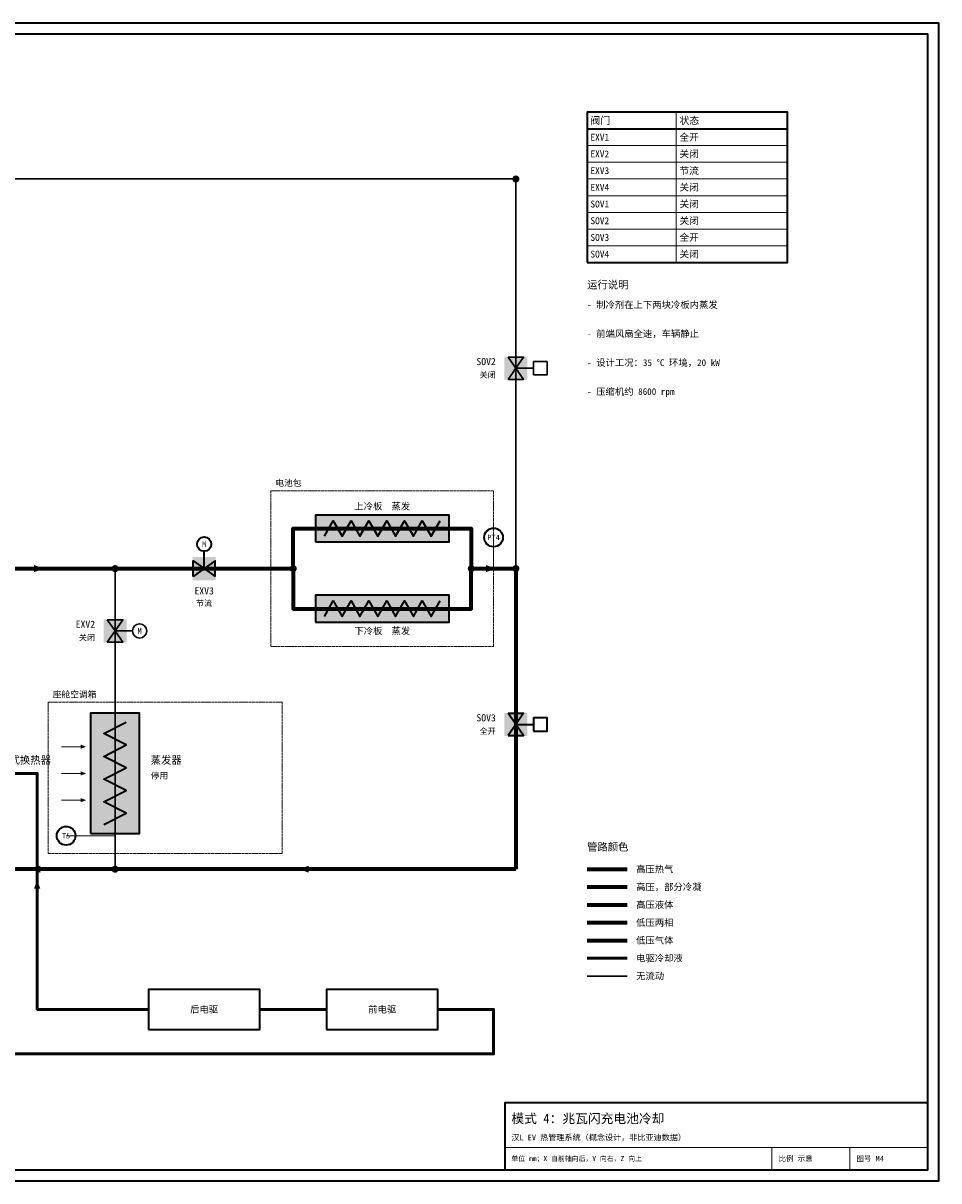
# Model space of a CAD drawing. Header units: millimetres. Extents: x 0 to 830, y 0 to 520.
# Tile 2 of 2: x 419 to 830, y 0 to 520. Entities that reach past the tile are written whole.
import ezdxf
from ezdxf.enums import TextEntityAlignment as Align

# ---------------------------------------------------------------- set-up
doc = ezdxf.new("R2010")
doc.units = ezdxf.units.MM
doc.linetypes.add('DASHED', pattern=[1.524, 1.27, -0.254])
for name, color, linetype, lineweight, true_color in [('AIR', 7, 'Continuous', 18, 0x7878c8), ('BOUNDARY', 7, 'DASHED', 18, 0x828282), ('COOLANT', 7, 'Continuous', 50, 0x1e8c46), ('FRAME', 7, 'Continuous', 35, 0x3c3c3c), ('HP_2PH', 7, 'Continuous', 70, 0xc83caa), ('HP_GAS', 7, 'Continuous', 70, 0xcd2828), ('HP_LIQ', 7, 'Continuous', 70, 0xeb8214), ('LP_2PH', 7, 'Continuous', 70, 0x28a5c8), ('LP_GAS', 7, 'Continuous', 70, 0x2350be), ('OFF', 7, 'Continuous', 30, 0xafafaf), ('SYMBOL', 7, 'Continuous', 35, 0x141414), ('TEXT', 7, 'Continuous', 18, 0x141414), ('THIN', 7, 'Continuous', 13, 0x6e6e6e)]:
    doc.layers.add(name, color=color, linetype=linetype, lineweight=lineweight, true_color=true_color)
doc.styles.add('ZH', font='simsun.ttc')

msp = doc.modelspace()

# ---------------------------------------------------------------- hatches: boundary and pattern name
at = {"true_color": 0xffffff}
for points in [[(634.8, 359.8), (645.2, 359.8), (645.2, 370.2), (634.8, 370.2)], [(550, 287), (610, 287), (610, 299), (550, 299)], [(494.8, 269.8), (505.2, 269.8), (505.2, 280.2), (494.8, 280.2)], [(550, 251), (610, 251), (610, 263), (550, 263)], [(454.8, 241.8), (465.2, 241.8), (465.2, 252.2), (454.8, 252.2)], [(449, 156), (471, 156), (471, 210), (449, 210)], [(634.8, 199.8), (645.2, 199.8), (645.2, 210.2), (634.8, 210.2)]]:
    msp.add_hatch(color=7, dxfattribs=at).paths.add_polyline_path(points)
at = {"layer": 'AIR'}
for points in [[(447, 195), (444.5, 195.95), (444.5, 194.05)], [(447, 183), (444.5, 183.95), (444.5, 182.05)], [(447, 171), (444.5, 171.95), (444.5, 170.05)]]:
    msp.add_hatch(color=7, dxfattribs=at).paths.add_polyline_path(points)
at = {"layer": 'COOLANT'}
msp.add_hatch(color=7, dxfattribs=at).paths.add_polyline_path([(425, 135), (423.56, 131.2), (426.44, 131.2)])
at = {"layer": 'HP_LIQ'}
msp.add_hatch(color=7, dxfattribs=at).paths.add_polyline_path([(427.8, 275), (423.6, 276.6), (423.6, 273.4)])
at = {"layer": 'LP_GAS'}
for points in [[(630.8, 275), (626.6, 276.6), (626.6, 273.4)], [(422.2, 140), (426.4, 138.4), (426.4, 141.6)], [(542.8, 140), (547, 138.4), (547, 141.6)]]:
    msp.add_hatch(color=7, dxfattribs=at).paths.add_polyline_path(points)
at = {"layer": 'OFF'}
for points in [[(636.5, 370), (643.5, 370), (640, 365)], [(636.5, 360), (643.5, 360), (640, 365)], [(456.5, 252), (463.5, 252), (460, 247)], [(456.5, 242), (463.5, 242), (460, 247)]]:
    msp.add_hatch(color=7, dxfattribs=at).paths.add_polyline_path(points)
at = {"layer": 'SYMBOL'}
for points in [[(641.6, 450), (641.48, 450.61), (641.13, 451.13), (640.61, 451.48), (640, 451.6), (639.39, 451.48), (638.87, 451.13), (638.52, 450.61), (638.4, 450), (638.52, 449.39), (638.87, 448.87), (639.39, 448.52), (640, 448.4), (640.61, 448.52), (641.13, 448.87), (641.48, 449.39)], [(461.6, 275), (461.48, 275.61), (461.13, 276.13), (460.61, 276.48), (460, 276.6), (459.39, 276.48), (458.87, 276.13), (458.52, 275.61), (458.4, 275), (458.52, 274.39), (458.87, 273.87), (459.39, 273.52), (460, 273.4), (460.61, 273.52), (461.13, 273.87), (461.48, 274.39)], [(541.6, 275), (541.48, 275.61), (541.13, 276.13), (540.61, 276.48), (540, 276.6), (539.39, 276.48), (538.87, 276.13), (538.52, 275.61), (538.4, 275), (538.52, 274.39), (538.87, 273.87), (539.39, 273.52), (540, 273.4), (540.61, 273.52), (541.13, 273.87), (541.48, 274.39)], [(621.6, 275), (621.48, 275.61), (621.13, 276.13), (620.61, 276.48), (620, 276.6), (619.39, 276.48), (618.87, 276.13), (618.52, 275.61), (618.4, 275), (618.52, 274.39), (618.87, 273.87), (619.39, 273.52), (620, 273.4), (620.61, 273.52), (621.13, 273.87), (621.48, 274.39)], [(641.6, 275), (641.48, 275.61), (641.13, 276.13), (640.61, 276.48), (640, 276.6), (639.39, 276.48), (638.87, 276.13), (638.52, 275.61), (638.4, 275), (638.52, 274.39), (638.87, 273.87), (639.39, 273.52), (640, 273.4), (640.61, 273.52), (641.13, 273.87), (641.48, 274.39)], [(461.6, 140), (461.48, 140.61), (461.13, 141.13), (460.61, 141.48), (460, 141.6), (459.39, 141.48), (458.87, 141.13), (458.52, 140.61), (458.4, 140), (458.52, 139.39), (458.87, 138.87), (459.39, 138.52), (460, 138.4), (460.61, 138.52), (461.13, 138.87), (461.48, 139.39)]]:
    msp.add_hatch(color=7, dxfattribs=at).paths.add_polyline_path(points)

# ---------------------------------------------------------------- linework, layer by layer
at = {"layer": 'AIR'}
for points in [[(436, 195), (446, 195)], [(436, 183), (446, 183)], [(436, 171), (446, 171)]]:
    msp.add_lwpolyline(points, dxfattribs=at)
at = {"layer": 'BOUNDARY'}
for points in [[(530, 240), (630, 240), (630, 310), (530, 310)], [(430, 147), (535, 147), (535, 215), (430, 215)]]:
    msp.add_lwpolyline(points, close=True, dxfattribs=at)
at = {"layer": 'COOLANT'}
for points in [[(475, 77), (425, 77), (425, 183), (403, 183)], [(672, 100), (690, 100)], [(140, 77), (120, 77), (120, 57), (630, 57), (630, 77), (605, 77)], [(555, 77), (525, 77)]]:
    msp.add_lwpolyline(points, dxfattribs=at)
at = {"layer": 'FRAME'}
for points in [[(0, 0), (830, 0), (830, 520), (0, 520)], [(5, 5), (825, 5), (825, 515), (5, 515)], [(672, 412.5), (762, 412.5), (762, 480), (672, 480)], [(635, 5), (825, 5), (825, 35), (635, 35)]]:
    msp.add_lwpolyline(points, close=True, dxfattribs=at)
msp.add_lwpolyline([(672, 472.5), (762, 472.5)], dxfattribs=at)
at = {"layer": 'HP_2PH'}
msp.add_lwpolyline([(672, 132), (690, 132)], dxfattribs=at)
at = {"layer": 'HP_GAS'}
msp.add_lwpolyline([(672, 140), (690, 140)], dxfattribs=at)
at = {"layer": 'HP_LIQ'}
for points in [[(390, 275), (460, 275)], [(672, 124), (690, 124)]]:
    msp.add_lwpolyline(points, dxfattribs=at)
at = {"layer": 'LP_2PH'}
for points in [[(460, 275), (540, 275)], [(672, 116), (690, 116)]]:
    msp.add_lwpolyline(points, dxfattribs=at)
at = {"layer": 'LP_GAS'}
for points in [[(540, 275), (540, 293), (620, 293), (620, 275)], [(540, 275), (540, 257), (620, 257), (620, 275)], [(620, 275), (640, 275)], [(640, 275), (640, 140)], [(460, 140), (390, 140)], [(640, 140), (460, 140)], [(672, 108), (690, 108)]]:
    msp.add_lwpolyline(points, dxfattribs=at)
at = {"layer": 'OFF'}
for points in [[(330, 450), (640, 450)], [(640, 450), (640, 275)], [(640, 365), (648, 365)], [(460, 275), (460, 220)], [(460, 247), (468, 247)], [(460, 220), (460, 140)], [(672, 92), (690, 92)]]:
    msp.add_lwpolyline(points, dxfattribs=at)
for points in [[(636.5, 370), (643.5, 370), (640, 365)], [(636.5, 360), (643.5, 360), (640, 365)], [(648, 362), (654, 362), (654, 368), (648, 368)], [(456.5, 252), (463.5, 252), (460, 247)], [(456.5, 242), (463.5, 242), (460, 247)]]:
    msp.add_lwpolyline(points, close=True, dxfattribs=at)
msp.add_circle((471, 247), 3.2, dxfattribs=at)
at = {"layer": 'SYMBOL'}
for points in [[(550, 287), (610, 287), (610, 299), (550, 299)], [(495, 271.5), (495, 278.5), (500, 275)], [(495, 271.5), (495, 278.5), (500, 275)], [(505, 271.5), (505, 278.5), (500, 275)], [(505, 271.5), (505, 278.5), (500, 275)], [(550, 251), (610, 251), (610, 263), (550, 263)], [(449, 156), (471, 156), (471, 210), (449, 210)], [(636.5, 210), (643.5, 210), (640, 205)], [(636.5, 210), (643.5, 210), (640, 205)], [(648, 202), (654, 202), (654, 208), (648, 208)], [(636.5, 200), (643.5, 200), (640, 205)], [(636.5, 200), (643.5, 200), (640, 205)], [(475, 68), (525, 68), (525, 86), (475, 86)], [(555, 68), (605, 68), (605, 86), (555, 86)]]:
    msp.add_lwpolyline(points, close=True, dxfattribs=at)
for points in [[(554, 289.5), (558, 296.5), (562, 289.5), (566, 296.5), (570, 289.5), (574, 296.5), (578, 289.5), (582, 296.5), (586, 289.5), (590, 296.5), (594, 289.5), (598, 296.5), (602, 289.5), (606, 296.5)], [(500, 275), (500, 283)], [(554, 253.5), (558, 260.5), (562, 253.5), (566, 260.5), (570, 253.5), (574, 260.5), (578, 253.5), (582, 260.5), (586, 253.5), (590, 260.5), (594, 253.5), (598, 260.5), (602, 253.5), (606, 260.5)], [(455, 160), (465, 165.11), (455, 170.22), (465, 175.33), (455, 180.44), (465, 185.56), (455, 190.67), (465, 195.78), (455, 200.89), (465, 206)], [(640, 205), (648, 205)]]:
    msp.add_lwpolyline(points, dxfattribs=at)
for centre, radius in [((630, 289), 4.2), ((500, 286), 3.2), ((438, 155), 4.2)]:
    msp.add_circle(centre, radius, dxfattribs=at)
at = {"layer": 'THIN'}
for points in [[(712, 480), (712, 412.5)], [(672, 472.5), (762, 472.5)], [(672, 465), (762, 465)], [(672, 457.5), (762, 457.5)], [(672, 450), (762, 450)], [(672, 442.5), (762, 442.5)], [(672, 435), (762, 435)], [(672, 427.5), (762, 427.5)], [(672, 420), (762, 420)], [(672, 412.5), (762, 412.5)], [(630, 275), (630, 289)], [(460, 155), (438, 155)], [(635, 15), (825, 15)], [(755, 5), (755, 15)], [(790, 5), (790, 15)]]:
    msp.add_lwpolyline(points, dxfattribs=at)

# ---------------------------------------------------------------- texts
at = {"layer": 'BOUNDARY', "style": 'ZH'}
for s, p in [('电池包', (532, 313.5)), ('座舱空调箱', (432, 218.5))]:
    msp.add_text(s, height=2.8, dxfattribs=at).set_placement(p, align=Align.MIDDLE_LEFT)
at = {"layer": 'OFF', "style": 'ZH'}
for p in [(631, 362), (451, 244)]:
    msp.add_text('关闭', height=2.6, dxfattribs=at).set_placement(p, align=Align.MIDDLE_RIGHT)
msp.add_text('M', height=2.6, dxfattribs=at).set_placement((471, 247), align=Align.MIDDLE_CENTER)
at = {"layer": 'SYMBOL', "style": 'ZH'}
msp.add_text('M', height=2.6, dxfattribs=at).set_placement((500, 286), align=Align.MIDDLE_CENTER)
at = {"layer": 'TEXT', "style": 'ZH'}
for s, height, p in [('阀门', 3.255, (673.5, 476.25)), ('状态', 3.255, (713.5, 476.25)), ('EXV1', 3.1, (673.5, 468.75)), ('全开', 3.1, (713.5, 468.75)), ('EXV2', 3.1, (673.5, 461.25)), ('关闭', 3.1, (713.5, 461.25)), ('EXV3', 3.1, (673.5, 453.75)), ('节流', 3.1, (713.5, 453.75)), ('EXV4', 3.1, (673.5, 446.25)), ('关闭', 3.1, (713.5, 446.25)), ('SOV1', 3.1, (673.5, 438.75)), ('关闭', 3.1, (713.5, 438.75)), ('SOV2', 3.1, (673.5, 431.25)), ('关闭', 3.1, (713.5, 431.25)), ('SOV3', 3.1, (673.5, 423.75)), ('全开', 3.1, (713.5, 423.75)), ('SOV4', 3.1, (673.5, 416.25)), ('关闭', 3.1, (713.5, 416.25)), ('运行说明', 3.4, (672, 402.5)), ('- 制冷剂在上下两块冷板内蒸发', 3, (672, 393.5)), ('- 前端风扇全速，车辆静止', 3, (672, 380.5)), ('- 设计工况：35 °C 环境，20 kW', 3, (672, 367.5)), ('- 压缩机约 8600 rpm', 3, (672, 354.5)), ('板式换热器', 3.4, (408, 189)), ('蒸发器', 3.4, (476, 189)), ('停用', 2.8, (476, 182)), ('管路颜色', 3.4, (672, 150)), ('高压热气', 3, (694, 140)), ('高压，部分冷凝', 3, (694, 132)), ('高压液体', 3, (694, 124)), ('低压两相', 3, (694, 116)), ('低压气体', 3, (694, 108)), ('电驱冷却液', 3, (694, 100)), ('无流动', 3, (694, 92)), ('模式 4：兆瓦闪充电池冷却', 4.2, (638, 28)), ('汉L EV 热管理系统（概念设计，非比亚迪数据）', 2.6, (638, 19.5)), ('单位 mm；X 自前轴向后，Y 向右，Z 向上', 2.2, (638, 10)), ('比例 示意', 2.4, (758, 10)), ('图号 M4', 2.4, (793, 10))]:
    msp.add_text(s, height=height, dxfattribs=at).set_placement(p, align=Align.MIDDLE_LEFT)
for s, height, p in [('SOV2', 3.2, (631, 368)), ('EXV2', 3.2, (451, 250)), ('SOV3', 3.2, (631, 208)), ('全开', 2.6, (631, 202))]:
    msp.add_text(s, height=height, dxfattribs=at).set_placement(p, align=Align.MIDDLE_RIGHT)
for s, height, p in [('上冷板  蒸发', 3, (580, 303)), ('PT4', 2.4, (630, 289)), ('EXV3', 3.2, (500, 265)), ('节流', 2.6, (500, 259.5)), ('下冷板  蒸发', 3, (580, 247)), ('T5', 2.4, (438, 155)), ('后电驱', 3, (500, 77)), ('前电驱', 3, (580, 77))]:
    msp.add_text(s, height=height, dxfattribs=at).set_placement(p, align=Align.MIDDLE_CENTER)

doc.saveas('drawing.dxf')
